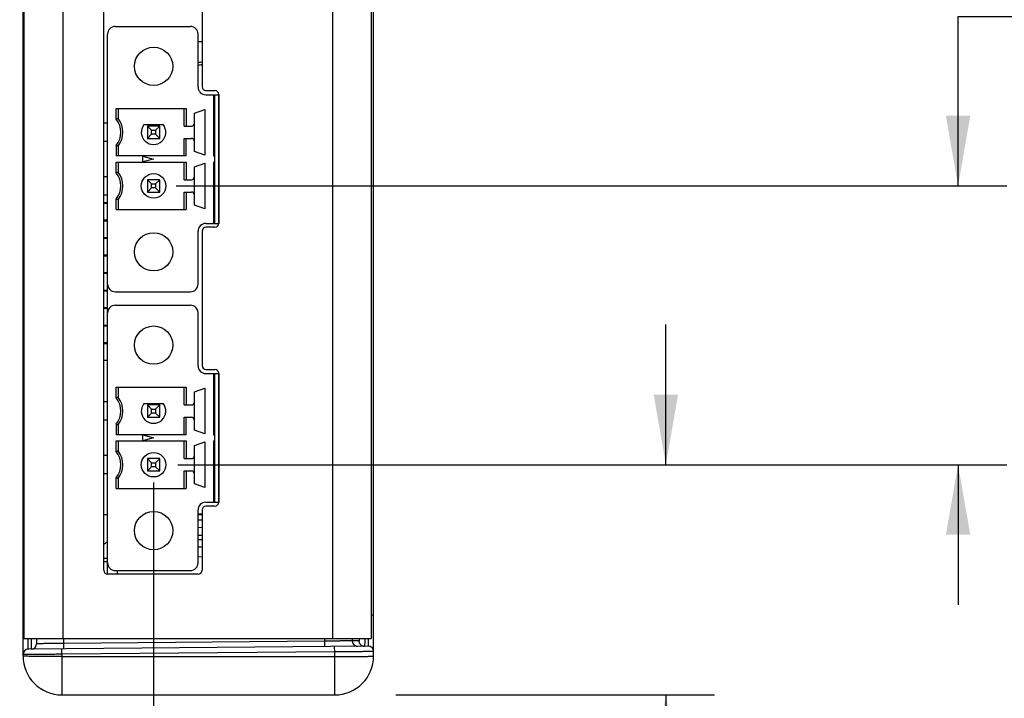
# Model space of a CAD drawing. Header units: inches. Extents: x 0.2 to 16.8, y 0.1 to 10.8.
# Tile 11 of 25: x 8.8 to 11.4, y 3.1 to 4.9. Entities that reach past the tile are written whole.
import ezdxf

# ---------------------------------------------------------------- set-up
doc = ezdxf.new("R2010")
doc.units = ezdxf.units.IN
doc.header["$LTSCALE"] = 0.935
doc.header["$MEASUREMENT"] = 0
doc.layers.get('0').update_dxf_attribs({"linetype": 'CONTINUOUS'})
doc.layers.add('DIMENSIONS', color=7, linetype='CONTINUOUS')
doc.styles.get("Standard").update_dxf_attribs({"font": 'txt', "width": 0.8})
doc.dimstyles.new('DIMSTYLE_1', dxfattribs={"dimtxt": 0.125, "dimasz": 0.18, "dimexe": 0.18, "dimexo": 0.0625, "dimgap": 0.09, "dimtad": 0, "dimtih": 1, "dimtoh": 1, "dimdec": 3, "dimzin": 4, "dimdsep": 46, "dimtxsty": 'STANDARD', "dimblk": '_FILLED', "dimblk1": '_FILLED', "dimblk2": '_FILLED', "dimcen": 0.09, "dimadec": 0, "dimazin": 0, "dimtp": 0.01, "dimtm": 0.01, "dimtfac": 1, "dimtdec": 3, "dimtofl": 0, "dimtmove": 0, "dimatfit": 3, "dimldrblk": '_FILLED', "dimfxl": 1, "dimtolj": 1, "dimtzin": 4, "dimarcsym": 0})

# ---------------------------------------------------------------- blocks, each defined once
blk = doc.blocks.new('_FILLED')
at = {"color": 0, "linetype": 'BYBLOCK'}
blk.add_solid([(0, 0), (-1, 0.174), (-1, -0.174)], dxfattribs=at)
blk = doc.blocks.new('*D4')
at = {"layer": 'DIMENSIONS', "color": 2, "linetype": 'CONTINUOUS'}
for p, q in [((9.1733, 3.6675), (9.1733, 2.2469)), ((8.8382, 3.0826), (8.8382, 2.2469)), ((8.8382, 2.3719), (7.6161, 2.3719)), ((9.1733, 2.3719), (9.5333, 2.3719))]:
    blk.add_line(p, q, dxfattribs=at)
at = {"layer": 'DIMENSIONS', "color": 2, "linetype": 'CONTINUOUS', "xscale": 0.18, "yscale": 0.18, "zscale": 0.18}
blk.add_blockref('_FILLED', (8.8382, 2.3719), dxfattribs=at)
at = {"layer": 'DIMENSIONS', "color": 2, "linetype": 'CONTINUOUS', "xscale": 0.18, "yscale": 0.18, "zscale": 0.18, "rotation": 180}
blk.add_blockref('_FILLED', (9.1733, 2.3719), dxfattribs=at)
at = {"layer": 'DIMENSIONS', "color": 2, "linetype": 'CONTINUOUS', "width": 0.8}
for s, p in [('.335', (6.4286, 2.3094)), ('[', (6.9536, 2.3094)), ('8.51', (7.0536, 2.3094)), (']', (7.4536, 2.3094))]:
    blk.add_text(s, height=0.125, dxfattribs=at).set_placement(p)
blk = doc.blocks.new('*D5')
at = {"layer": 'DIMENSIONS', "color": 2, "linetype": 'CONTINUOUS'}
for p, q in [((10.4882, 3.7131), (10.4882, 4.0731)), ((9.2673, 3.7131), (10.6132, 3.7131)), ((9.795, 3.1219), (10.6132, 3.1219)), ((10.4882, 3.1219), (10.4882, 2.8135)), ((10.4882, 2.8135), (10.6057, 2.8135))]:
    blk.add_line(p, q, dxfattribs=at)
at = {"layer": 'DIMENSIONS', "color": 2, "linetype": 'CONTINUOUS', "xscale": 0.18, "yscale": 0.18, "zscale": 0.18}
for p, rotation in [((10.4882, 3.7131), 270), ((10.4882, 3.1219), 90)]:
    blk.add_blockref('_FILLED', p, dxfattribs=dict(at, rotation=rotation))
at = {"layer": 'DIMENSIONS', "color": 2, "linetype": 'CONTINUOUS', "width": 0.8}
for s, p in [('[', (11.1932, 2.751)), (']', (11.7932, 2.751)), ('.591', (10.6682, 2.751)), ('15.02', (11.2932, 2.751))]:
    blk.add_text(s, height=0.125, dxfattribs=at).set_placement(p)
blk = doc.blocks.new('*D6')
at = {"layer": 'DIMENSIONS', "color": 2, "linetype": 'CONTINUOUS'}
for p, q in [((11.2382, 4.4291), (11.2382, 4.864)), ((11.2382, 4.864), (11.5026, 4.864)), ((9.2317, 4.4291), (11.3632, 4.4291)), ((9.2359, 3.7131), (11.3632, 3.7131)), ((11.2382, 3.7131), (11.2382, 3.3531))]:
    blk.add_line(p, q, dxfattribs=at)
at = {"layer": 'DIMENSIONS', "color": 2, "linetype": 'CONTINUOUS', "xscale": 0.18, "yscale": 0.18, "zscale": 0.18}
for p, rotation in [((11.2382, 4.4291), 270), ((11.2382, 3.7131), 90)]:
    blk.add_blockref('_FILLED', p, dxfattribs=dict(at, rotation=rotation))
at = {"layer": 'DIMENSIONS', "color": 2, "linetype": 'CONTINUOUS', "width": 0.8}
for s, p in [('3x ', (11.5651, 4.8015)), ('.716', (11.8651, 4.8015)), ('[', (12.3901, 4.8015)), ('18.19', (12.4901, 4.8015)), (']', (12.9901, 4.8015))]:
    blk.add_text(s, height=0.125, dxfattribs=at).set_placement(p)

msp = doc.modelspace()

# ---------------------------------------------------------------- linework, layer by layer
at = {"color": 7, "linetype": 'CONTINUOUS'}
for p, q in [((8.8382, 3.2219), (8.8382, 6.4909)), ((9.7382, 3.2219), (9.7382, 6.4909)), ((8.8407, 6.4459), (8.8407, 3.2669)), ((8.9407, 6.4459), (8.9407, 3.2669)), ((9.6322, 6.4459), (9.6322, 3.2669)), ((9.7322, 6.4459), (9.7322, 3.2669)), ((9.0457, 3.4419), (9.0457, 6.2709)), ((9.2977, 5.0289), (9.2977, 4.6839)), ((9.0749, 4.8385), (9.2678, 4.8385)), ((9.0552, 3.432), (9.0552, 4.8188)), ((9.2875, 4.683), (9.2875, 4.8188)), ((9.2977, 4.7989), (9.2875, 4.7989)), ((9.3072, 4.6633), (9.3406, 4.6633)), ((9.3077, 4.6739), (9.3307, 4.6739)), ((9.3269, 4.6633), (9.3269, 4.5059)), ((9.3308, 4.3326), (9.3308, 4.6633)), ((9.3406, 4.3326), (9.3406, 4.6633)), ((9.3407, 4.6639), (9.3407, 4.3329)), ((9.0775, 4.6279), (9.2573, 4.6279)), ((9.0775, 4.6005), (9.0775, 4.6279)), ((9.0828, 4.6279), (9.0828, 4.6023)), ((9.2521, 4.5826), (9.2521, 4.6279)), ((9.2573, 4.6279), (9.2573, 4.5826)), ((9.2784, 4.6163), (9.3052, 4.6255)), ((9.3052, 4.6255), (9.3052, 4.5082)), ((9.2784, 4.5175), (9.2784, 4.6163)), ((9.0552, 4.5905), (9.0457, 4.5905)), ((9.1487, 4.5866), (9.1979, 4.5866)), ((9.1891, 4.5826), (9.1576, 4.5826)), ((9.1681, 4.5721), (9.1576, 4.5826)), ((9.1576, 4.5826), (9.1576, 4.5511)), ((9.1891, 4.5826), (9.1785, 4.5721)), ((9.1891, 4.5511), (9.1891, 4.5826)), ((9.2521, 4.5826), (9.2706, 4.5826)), ((9.1576, 4.5511), (9.1681, 4.5617)), ((9.1576, 4.5511), (9.1891, 4.5511)), ((9.1681, 4.5721), (9.1785, 4.5721)), ((9.1681, 4.5617), (9.1681, 4.5721)), ((9.1785, 4.5617), (9.1681, 4.5617)), ((9.1785, 4.5721), (9.1785, 4.5617)), ((9.1785, 4.5617), (9.1891, 4.5511)), ((9.2521, 4.5511), (9.2706, 4.5511)), ((9.2521, 4.5059), (9.2521, 4.5511)), ((9.2573, 4.5059), (9.2573, 4.5511)), ((9.0552, 4.5433), (9.0457, 4.5433)), ((9.0775, 4.5332), (9.0775, 4.5059)), ((9.0828, 4.5314), (9.0828, 4.5059)), ((9.2573, 4.5059), (9.0775, 4.5059)), ((9.1458, 4.5054), (9.1733, 4.498)), ((9.1458, 4.4906), (9.1458, 4.5054)), ((9.3052, 4.5082), (9.2784, 4.5175)), ((9.3269, 4.5059), (9.3308, 4.5059)), ((9.0775, 4.4901), (9.2573, 4.4901)), ((9.0775, 4.4627), (9.0775, 4.4901)), ((9.0828, 4.4901), (9.0828, 4.4645)), ((9.1733, 4.498), (9.1458, 4.4906)), ((9.2521, 4.4448), (9.2521, 4.4901)), ((9.2573, 4.4901), (9.2573, 4.4448)), ((9.2784, 4.4785), (9.3052, 4.4877)), ((9.2784, 4.3797), (9.2784, 4.4785)), ((9.3052, 4.4877), (9.3052, 4.3704)), ((9.3269, 4.4901), (9.3308, 4.4901)), ((9.3269, 4.4901), (9.3269, 4.3326)), ((9.0552, 4.4527), (9.0457, 4.4527)), ((9.1891, 4.4448), (9.1576, 4.4448)), ((9.1681, 4.4343), (9.1576, 4.4448)), ((9.1576, 4.4448), (9.1576, 4.4133)), ((9.1576, 4.4133), (9.1681, 4.4239)), ((9.1681, 4.4343), (9.1785, 4.4343)), ((9.1681, 4.4239), (9.1681, 4.4343)), ((9.1785, 4.4239), (9.1681, 4.4239)), ((9.1891, 4.4448), (9.1785, 4.4343)), ((9.1785, 4.4343), (9.1785, 4.4239)), ((9.1785, 4.4239), (9.1891, 4.4133)), ((9.1891, 4.4133), (9.1891, 4.4448)), ((9.2521, 4.4448), (9.2706, 4.4448)), ((9.0552, 4.4055), (9.0457, 4.4055)), ((9.1576, 4.4133), (9.1891, 4.4133)), ((9.2521, 4.4133), (9.2706, 4.4133)), ((9.2521, 4.3681), (9.2521, 4.4133)), ((9.2573, 4.4133), (9.2573, 4.3681)), ((9.0552, 4.3859), (9.0457, 4.3859)), ((9.0552, 4.3839), (9.0457, 4.3839)), ((9.0775, 4.3681), (9.0775, 4.3955)), ((9.0828, 4.3936), (9.0828, 4.3681)), ((9.3052, 4.3704), (9.2784, 4.3797)), ((9.0775, 4.3681), (9.2573, 4.3681)), ((9.0552, 4.3409), (9.0457, 4.3409)), ((9.0552, 4.3389), (9.0457, 4.3389)), ((9.3072, 4.3326), (9.3406, 4.3326)), ((9.3307, 4.3229), (9.3077, 4.3229)), ((9.2875, 4.1771), (9.2875, 4.3129)), ((9.2977, 4.3129), (9.2977, 3.9679)), ((9.0552, 4.2959), (9.0457, 4.2959)), ((9.0552, 4.2939), (9.0457, 4.2939)), ((9.0552, 4.2509), (9.0457, 4.2509)), ((9.0552, 4.2489), (9.0457, 4.2489)), ((9.0552, 4.2059), (9.0457, 4.2059)), ((9.0552, 4.2039), (9.0457, 4.2039)), ((9.0552, 4.1609), (9.0457, 4.1609)), ((9.0552, 4.1589), (9.0457, 4.1589)), ((9.0749, 4.1574), (9.2678, 4.1574)), ((9.0749, 4.1225), (9.2678, 4.1225)), ((9.0552, 4.1159), (9.0457, 4.1159)), ((9.0552, 4.1139), (9.0457, 4.1139)), ((9.2875, 3.967), (9.2875, 4.1028)), ((9.0552, 4.0709), (9.0457, 4.0709)), ((9.0552, 4.0689), (9.0457, 4.0689)), ((9.0552, 4.0259), (9.0457, 4.0259)), ((9.0552, 4.0239), (9.0457, 4.0239)), ((9.0552, 3.9809), (9.0457, 3.9809)), ((9.3072, 3.9473), (9.3406, 3.9473)), ((9.3077, 3.9579), (9.3307, 3.9579)), ((9.3269, 3.9473), (9.3269, 3.7899)), ((9.3308, 3.6166), (9.3308, 3.9473)), ((9.3406, 3.6166), (9.3406, 3.9473)), ((9.3407, 3.9479), (9.3407, 3.6169)), ((9.0775, 3.9119), (9.2573, 3.9119)), ((9.0775, 3.8845), (9.0775, 3.9119)), ((9.0828, 3.9119), (9.0828, 3.8863)), ((9.2521, 3.8666), (9.2521, 3.9119)), ((9.2573, 3.9119), (9.2573, 3.8666)), ((9.2784, 3.9003), (9.3052, 3.9095)), ((9.2784, 3.8015), (9.2784, 3.9003)), ((9.3052, 3.9095), (9.3052, 3.7922)), ((9.0552, 3.8745), (9.0457, 3.8745)), ((9.1487, 3.8706), (9.1979, 3.8706)), ((9.1891, 3.8666), (9.1576, 3.8666)), ((9.1681, 3.8561), (9.1576, 3.8666)), ((9.1576, 3.8666), (9.1576, 3.8351)), ((9.1891, 3.8666), (9.1785, 3.8561)), ((9.1891, 3.8351), (9.1891, 3.8666)), ((9.2521, 3.8666), (9.2706, 3.8666)), ((9.1576, 3.8351), (9.1681, 3.8457)), ((9.1681, 3.8561), (9.1785, 3.8561)), ((9.1681, 3.8457), (9.1681, 3.8561)), ((9.1785, 3.8457), (9.1681, 3.8457)), ((9.1785, 3.8561), (9.1785, 3.8457)), ((9.1785, 3.8457), (9.1891, 3.8351)), ((9.0552, 3.8273), (9.0457, 3.8273)), ((9.0775, 3.8172), (9.0775, 3.7899)), ((9.1576, 3.8351), (9.1891, 3.8351)), ((9.2521, 3.8351), (9.2706, 3.8351)), ((9.2521, 3.7899), (9.2521, 3.8351)), ((9.2573, 3.7899), (9.2573, 3.8351)), ((9.0828, 3.8154), (9.0828, 3.7899)), ((9.3052, 3.7922), (9.2784, 3.8015)), ((9.2573, 3.7899), (9.0775, 3.7899)), ((9.0775, 3.7741), (9.2573, 3.7741)), ((9.0775, 3.7467), (9.0775, 3.7741)), ((9.0828, 3.7741), (9.0828, 3.7485)), ((9.1458, 3.7894), (9.1733, 3.782)), ((9.1458, 3.7746), (9.1458, 3.7894)), ((9.1733, 3.782), (9.1458, 3.7746)), ((9.2521, 3.7288), (9.2521, 3.7741)), ((9.2573, 3.7741), (9.2573, 3.7288)), ((9.2784, 3.7625), (9.3052, 3.7717)), ((9.3052, 3.7717), (9.3052, 3.6544)), ((9.3269, 3.7899), (9.3308, 3.7899)), ((9.3269, 3.7741), (9.3308, 3.7741)), ((9.3269, 3.7741), (9.3269, 3.6166)), ((9.2784, 3.6637), (9.2784, 3.7625)), ((9.0552, 3.7367), (9.0457, 3.7367)), ((9.1891, 3.7288), (9.1576, 3.7288)), ((9.1681, 3.7183), (9.1576, 3.7288)), ((9.1576, 3.7288), (9.1576, 3.6973)), ((9.1681, 3.7183), (9.1785, 3.7183)), ((9.1681, 3.7079), (9.1681, 3.7183)), ((9.1891, 3.7288), (9.1785, 3.7183)), ((9.1785, 3.7183), (9.1785, 3.7079)), ((9.1891, 3.6973), (9.1891, 3.7288)), ((9.2521, 3.7288), (9.2706, 3.7288)), ((9.1576, 3.6973), (9.1681, 3.7079)), ((9.1576, 3.6973), (9.1891, 3.6973)), ((9.1785, 3.7079), (9.1681, 3.7079)), ((9.1785, 3.7079), (9.1891, 3.6973)), ((9.2521, 3.6973), (9.2706, 3.6973)), ((9.2521, 3.6521), (9.2521, 3.6973)), ((9.2573, 3.6973), (9.2573, 3.6521)), ((9.0552, 3.6895), (9.0457, 3.6895)), ((9.0775, 3.6521), (9.0775, 3.6795)), ((9.0828, 3.6776), (9.0828, 3.6521)), ((9.0775, 3.6521), (9.2573, 3.6521)), ((9.3052, 3.6544), (9.2784, 3.6637)), ((9.3072, 3.6166), (9.3406, 3.6166)), ((9.2875, 3.4611), (9.2875, 3.5969)), ((9.2977, 3.5969), (9.2977, 3.4419)), ((9.3307, 3.6069), (9.3077, 3.6069)), ((9.0457, 3.5849), (9.0552, 3.5849)), ((9.2977, 3.5859), (9.2875, 3.5859)), ((9.2875, 3.5849), (9.2977, 3.5849)), ((9.2875, 3.5713), (9.2977, 3.5715)), ((9.2977, 3.5515), (9.2875, 3.5513)), ((9.2977, 3.5315), (9.2875, 3.5314)), ((9.2875, 3.521), (9.2977, 3.5212)), ((9.2977, 3.5012), (9.2875, 3.501)), ((9.0552, 3.4724), (9.0457, 3.4724)), ((9.0552, 3.4637), (9.0457, 3.4637)), ((9.2977, 3.4762), (9.2875, 3.476)), ((8.8407, 3.4608), (8.8382, 3.4608)), ((9.0749, 3.4414), (9.2678, 3.4414)), ((9.0798, 3.4414), (9.0798, 3.4319)), ((9.2877, 3.4319), (9.0557, 3.4319)), ((8.8382, 3.3301), (8.8407, 3.3301)), ((8.8382, 3.3195), (8.8407, 3.3195)), ((9.7382, 3.3271), (9.7322, 3.3271)), ((8.8407, 3.2669), (9.7322, 3.2669)), ((8.8732, 3.2669), (8.8732, 3.2533)), ((8.942, 3.2669), (8.942, 3.2541)), ((9.6122, 3.2669), (9.6122, 3.2599)), ((9.6834, 3.2669), (9.6834, 3.2607)), ((9.7004, 3.2608), (9.6834, 3.2607)), ((9.7243, 3.2471), (8.8519, 3.2395)), ((8.9382, 3.2262), (8.9381, 3.2403)), ((9.6122, 3.2599), (8.942, 3.2541)), ((9.6382, 3.2323), (9.6381, 3.2464)), ((9.6382, 3.2323), (8.9382, 3.2262)), ((8.9382, 3.2262), (8.9382, 3.1219)), ((8.9382, 3.2202), (9.6382, 3.2202)), ((9.6382, 3.1219), (9.6382, 3.2323)), ((8.9382, 3.1219), (9.6382, 3.1219))]:
    msp.add_line(p, q, dxfattribs=at)
for centre, radius in [((9.1733, 4.7362), 0.0492), ((9.1733, 4.4291), 0.0315), ((9.1733, 4.2598), 0.0492), ((9.1733, 4.0202), 0.0492), ((9.1733, 3.7131), 0.0315), ((9.1733, 3.5438), 0.0492)]:
    msp.add_circle(centre, radius, dxfattribs=at)
for centre, radius, start, end in [((9.0749, 4.8188), 0.0197, 90, 180), ((9.2678, 4.8188), 0.0197, 0, 90), ((9.3022, 4.6844), 0.0625, 94.1323, 103.6333), ((9.3022, 4.6844), 0.056, 94.6112, 105.2429), ((9.3072, 4.683), 0.0197, 180, 270), ((9.3077, 4.6839), 0.01, 180, 270), ((9.3307, 4.6639), 0.01, 0, 90), ((9.0355, 4.5669), 0.0538, 321.2958, 38.7042), ((9.0355, 4.5669), 0.0591, 323.1301, 36.8699), ((9.1733, 4.5669), 0.0315, 141.3178, 38.6822), ((9.2706, 4.5905), 0.00787, 270, 360), ((9.2706, 4.5433), 0.00787, 0, 90), ((9.0355, 4.4291), 0.0538, 321.2958, 38.7042), ((9.0355, 4.4291), 0.0591, 323.1301, 36.8699), ((9.2706, 4.4527), 0.00787, 270, 360), ((9.2706, 4.4055), 0.00787, 0, 90), ((9.3072, 4.3129), 0.0197, 90, 180), ((9.3077, 4.3129), 0.01, 90, 180), ((9.3307, 4.3329), 0.01, 270, 360), ((9.0749, 4.1771), 0.0197, 180, 270), ((9.2678, 4.1771), 0.0197, 270, 360), ((9.0749, 4.1028), 0.0197, 90, 180), ((9.2678, 4.1028), 0.0197, 0, 90), ((9.3077, 3.9679), 0.01, 180, 270), ((9.3072, 3.967), 0.0197, 180, 270), ((9.3307, 3.9479), 0.01, 0, 90), ((9.0355, 3.8509), 0.0538, 321.2958, 38.7042), ((9.0355, 3.8509), 0.0591, 323.1301, 36.8699), ((9.1733, 3.8509), 0.0315, 141.3178, 38.6822), ((9.2706, 3.8745), 0.00787, 270, 360), ((9.2706, 3.8273), 0.00787, 0, 90), ((9.0355, 3.7131), 0.0538, 321.2958, 38.7042), ((9.0355, 3.7131), 0.0591, 323.1301, 36.8699), ((9.2706, 3.7367), 0.00787, 270, 360), ((9.2706, 3.6895), 0.00787, 0, 90), ((9.3072, 3.5969), 0.0197, 90, 180), ((9.3307, 3.6169), 0.01, 270, 360), ((9.3077, 3.5969), 0.01, 90, 180), ((9.0557, 3.4419), 0.01, 180, 270), ((9.0749, 3.4611), 0.0197, 180, 270), ((9.2678, 3.4611), 0.0197, 270, 360), ((9.2877, 3.4419), 0.01, 270, 360), ((8.8582, 3.3707), 0.02, 151.167, 180), ((8.852, 3.2257), 0.0138, 90.5, 180), ((8.8594, 3.2533), 0.0138, 270.5, 360), ((9.7244, 3.2333), 0.0138, 0, 90.5), ((8.9382, 3.2219), 0.1, 180, 270), ((9.6382, 3.2219), 0.1, 270, 360)]:
    msp.add_arc(centre, radius, start, end, dxfattribs=at)
for points, knots in [([(9.0828, 4.6023), (9.0822, 4.6021), (9.081, 4.6017), (9.0792, 4.6011), (9.0781, 4.6007), (9.0775, 4.6005)], [0, 0, 0, 0, 0.337986, 0.671326, 1, 1, 1, 1]), ([(9.0775, 4.5332), (9.0781, 4.533), (9.0792, 4.5326), (9.081, 4.532), (9.0822, 4.5316), (9.0828, 4.5314)], [0, 0, 0, 0, 0.328554, 0.661894, 1, 1, 1, 1]), ([(9.0828, 4.4645), (9.0822, 4.4643), (9.081, 4.4639), (9.0792, 4.4633), (9.0781, 4.4629), (9.0775, 4.4627)], [0, 0, 0, 0, 0.337986, 0.671326, 1, 1, 1, 1]), ([(9.0828, 4.3936), (9.0822, 4.3938), (9.081, 4.3942), (9.0792, 4.3948), (9.0781, 4.3953), (9.0775, 4.3955)], [0, 0, 0, 0, 0.337988, 0.671328, 1, 1, 1, 1]), ([(9.0828, 3.8863), (9.0822, 3.8861), (9.081, 3.8857), (9.0792, 3.8851), (9.0781, 3.8847), (9.0775, 3.8845)], [0, 0, 0, 0, 0.337988, 0.671328, 1, 1, 1, 1]), ([(9.0775, 3.8172), (9.0781, 3.817), (9.0792, 3.8166), (9.081, 3.816), (9.0822, 3.8156), (9.0828, 3.8154)], [0, 0, 0, 0, 0.328552, 0.661892, 1, 1, 1, 1]), ([(9.0828, 3.7485), (9.0822, 3.7483), (9.081, 3.7479), (9.0792, 3.7473), (9.0781, 3.7469), (9.0775, 3.7467)], [0, 0, 0, 0, 0.337988, 0.671328, 1, 1, 1, 1]), ([(9.0828, 3.6776), (9.0822, 3.6778), (9.081, 3.6782), (9.0792, 3.6788), (9.0781, 3.6793), (9.0775, 3.6795)], [0, 0, 0, 0, 0.33799, 0.67133, 1, 1, 1, 1]), ([(9.0457, 3.5083), (9.0459, 3.5085), (9.0473, 3.5098), (9.0499, 3.512), (9.0529, 3.5141), (9.0547, 3.5152), (9.0552, 3.5155)], [0, 0, 0, 0, 0.083438, 0.466144, 0.848675, 1, 1, 1, 1]), ([(8.8407, 3.3732), (8.8406, 3.3731), (8.8403, 3.3728), (8.8398, 3.3722), (8.8392, 3.3713), (8.8388, 3.3704), (8.8385, 3.3695), (8.8383, 3.3685), (8.8382, 3.3679), (8.8382, 3.3676)], [0, 0, 0, 0, 0.050826, 0.219846, 0.383389, 0.542113, 0.697006, 0.849208, 1, 1, 1, 1]), ([(8.8383, 3.3729), (8.8383, 3.3728), (8.8383, 3.3721), (8.8382, 3.3713), (8.8382, 3.3707)], [0, 0, 0, 0, 0.098712, 1, 1, 1, 1]), ([(8.8382, 3.3557), (8.8382, 3.3561), (8.8383, 3.3568), (8.8386, 3.358), (8.8391, 3.3591), (8.8397, 3.3602), (8.8403, 3.3609), (8.8407, 3.3612), (8.8407, 3.3613)], [0, 0, 0, 0, 0.185707, 0.374007, 0.567246, 0.767328, 0.975604, 1, 1, 1, 1]), ([(8.8387, 3.375), (8.8387, 3.3748), (8.8386, 3.3744), (8.8385, 3.3739), (8.8384, 3.3736)], [0, 0, 0, 0, 0.294703, 1, 1, 1, 1]), ([(8.8392, 3.3768), (8.8392, 3.3767), (8.8391, 3.3764), (8.839, 3.3761), (8.8389, 3.376)], [0, 0, 0, 0, 0.476408, 1, 1, 1, 1]), ([(8.8407, 3.3801), (8.8407, 3.38), (8.8403, 3.3794), (8.8398, 3.3783), (8.8394, 3.3773), (8.8392, 3.3768)], [0, 0, 0, 0, 0.087376, 0.596935, 1, 1, 1, 1]), ([(8.8519, 3.2395), (8.8518, 3.2395), (8.852, 3.2401), (8.8518, 3.2407), (8.8519, 3.2422), (8.8518, 3.244), (8.8518, 3.2464), (8.8518, 3.2493), (8.8518, 3.2527), (8.8518, 3.2565), (8.8517, 3.2608), (8.8517, 3.2643), (8.8517, 3.2664), (8.8517, 3.2669)], [0, 0, 0, 0, 0.009986, 0.039812, 0.089273, 0.158016, 0.24557, 0.35135, 0.474654, 0.614655, 0.7704, 0.940821, 1, 1, 1, 1]), ([(8.8596, 3.2396), (8.8596, 3.2396), (8.8595, 3.2401), (8.8597, 3.2408), (8.8596, 3.2422), (8.8596, 3.2441), (8.8596, 3.2465), (8.8597, 3.2494), (8.8597, 3.2528), (8.8597, 3.2566), (8.8597, 3.2609), (8.8597, 3.2643), (8.8597, 3.2664), (8.8597, 3.2669)], [0, 0, 0, 0, 0.010021, 0.039936, 0.089553, 0.158536, 0.246411, 0.35258, 0.476316, 0.616772, 0.772988, 0.943898, 1, 1, 1, 1]), ([(9.6834, 3.2607), (9.6832, 3.2607), (9.6828, 3.2606), (9.6819, 3.2606), (9.6805, 3.2606), (9.6787, 3.2606), (9.6765, 3.2606), (9.6738, 3.2606), (9.6708, 3.2605), (9.6673, 3.2605), (9.6635, 3.2604), (9.6594, 3.2604), (9.6549, 3.2604), (9.6502, 3.2603), (9.6452, 3.2603), (9.64, 3.2602), (9.6347, 3.2601), (9.6292, 3.2601), (9.6236, 3.26), (9.6179, 3.26), (9.6141, 3.2599), (9.6122, 3.2599)], [0, 0, 0, 0, 0.006092, 0.018715, 0.037783, 0.063166, 0.09469, 0.132145, 0.175277, 0.223799, 0.277385, 0.335678, 0.398288, 0.464799, 0.534768, 0.60773, 0.6832, 0.760679, 0.839656, 0.919607, 1, 1, 1, 1]), ([(9.6834, 3.2607), (9.6834, 3.2601), (9.6834, 3.259), (9.6837, 3.2573), (9.6842, 3.2557), (9.6849, 3.2542), (9.6858, 3.2528), (9.6868, 3.2515), (9.688, 3.2503), (9.6893, 3.2492), (9.6908, 3.2484), (9.6923, 3.2477), (9.6939, 3.2472), (9.6956, 3.2469), (9.6967, 3.2469), (9.6972, 3.2469)], [0, 0, 0, 0, 0.076946, 0.153891, 0.230834, 0.307772, 0.384706, 0.461635, 0.538558, 0.615476, 0.692388, 0.769296, 0.846199, 0.9231, 1, 1, 1, 1]), ([(9.7014, 3.2669), (9.7014, 3.2667), (9.7013, 3.2659), (9.7012, 3.2645), (9.701, 3.263), (9.7009, 3.2618), (9.7007, 3.2612), (9.7005, 3.2608), (9.7004, 3.2608)], [0, 0, 0, 0, 0.085847, 0.405759, 0.657682, 0.840124, 0.952652, 1, 1, 1, 1]), ([(9.7004, 3.2608), (9.7004, 3.2602), (9.7005, 3.2591), (9.7008, 3.2575), (9.7013, 3.2559), (9.702, 3.2544), (9.7029, 3.2529), (9.7039, 3.2516), (9.7051, 3.2504), (9.7064, 3.2494), (9.7079, 3.2485), (9.7094, 3.2479), (9.711, 3.2474), (9.7127, 3.2471), (9.7138, 3.247), (9.7143, 3.247)], [0, 0, 0, 0, 0.076946, 0.153891, 0.230834, 0.307772, 0.384706, 0.461635, 0.538558, 0.615476, 0.692388, 0.769296, 0.846199, 0.9231, 1, 1, 1, 1]), ([(9.7157, 3.2669), (9.7156, 3.2659), (9.7156, 3.2636), (9.7155, 3.2602), (9.7153, 3.2568), (9.7152, 3.2539), (9.715, 3.2515), (9.7149, 3.2497), (9.7147, 3.2482), (9.7146, 3.2475), (9.7144, 3.247), (9.7143, 3.247)], [0, 0, 0, 0, 0.150871, 0.343279, 0.512826, 0.658352, 0.778876, 0.873614, 0.942011, 0.983825, 1, 1, 1, 1]), ([(9.7245, 3.2669), (9.7245, 3.266), (9.7245, 3.2637), (9.7245, 3.2603), (9.7244, 3.2569), (9.7244, 3.254), (9.7244, 3.2516), (9.7244, 3.2498), (9.7244, 3.2483), (9.7242, 3.2477), (9.7244, 3.2471), (9.7243, 3.2471)], [0, 0, 0, 0, 0.148003, 0.34203, 0.512959, 0.659619, 0.781008, 0.876297, 0.944834, 0.986156, 1, 1, 1, 1]), ([(8.942, 3.2541), (8.9401, 3.254), (8.9363, 3.254), (8.9306, 3.2539), (8.9251, 3.2539), (8.9196, 3.2538), (8.9143, 3.2538), (8.9092, 3.2537), (8.9044, 3.2537), (8.8998, 3.2536), (8.8954, 3.2536), (8.8914, 3.2535), (8.8878, 3.2535), (8.8845, 3.2535), (8.8816, 3.2534), (8.8791, 3.2534), (8.8771, 3.2534), (8.8755, 3.2534), (8.8743, 3.2534), (8.8736, 3.2533), (8.8733, 3.2533), (8.8732, 3.2533)], [0, 0, 0, 0, 0.083104, 0.165523, 0.246705, 0.326106, 0.403197, 0.477468, 0.548421, 0.615586, 0.678516, 0.736793, 0.79003, 0.837874, 0.880006, 0.916146, 0.946054, 0.969531, 0.986417, 0.996598, 1, 1, 1, 1]), ([(8.942, 3.2541), (8.942, 3.2535), (8.942, 3.2524), (8.942, 3.2508), (8.942, 3.2492), (8.942, 3.2477), (8.942, 3.2463), (8.942, 3.245), (8.942, 3.2438), (8.942, 3.2428), (8.942, 3.2419), (8.9419, 3.2413), (8.9419, 3.2407), (8.9419, 3.2405), (8.9419, 3.2403), (8.9419, 3.2403)], [0, 0, 0, 0, 0.120474, 0.23919, 0.354417, 0.464477, 0.567765, 0.662777, 0.748128, 0.822575, 0.885036, 0.934604, 0.970564, 0.992416, 1, 1, 1, 1]), ([(9.6122, 3.2599), (9.6122, 3.2594), (9.6122, 3.2583), (9.6122, 3.2566), (9.6122, 3.2551), (9.6122, 3.2535), (9.6122, 3.2521), (9.6122, 3.2508), (9.6122, 3.2496), (9.6122, 3.2486), (9.6122, 3.2478), (9.6121, 3.2471), (9.6121, 3.2466), (9.6121, 3.2463), (9.6121, 3.2461), (9.6121, 3.2461)], [0, 0, 0, 0, 0.120474, 0.23919, 0.354417, 0.464477, 0.567765, 0.662777, 0.748128, 0.822575, 0.885036, 0.934604, 0.970564, 0.992416, 1, 1, 1, 1]), ([(8.9382, 3.2262), (8.9357, 3.2262), (8.9308, 3.2262), (8.9233, 3.2261), (8.916, 3.2261), (8.9088, 3.226), (8.9018, 3.226), (8.8949, 3.2259), (8.8883, 3.2259), (8.882, 3.2259), (8.876, 3.2258), (8.8703, 3.2258), (8.865, 3.2258), (8.8602, 3.2257), (8.8557, 3.2257), (8.8518, 3.2257), (8.8483, 3.2257), (8.8453, 3.2257), (8.8428, 3.2257), (8.8409, 3.2257), (8.8394, 3.2256), (8.8388, 3.2258), (8.8382, 3.2256), (8.8382, 3.2257)], [0, 0, 0, 0, 0.074723, 0.149029, 0.222503, 0.294734, 0.365318, 0.433859, 0.499975, 0.563296, 0.623467, 0.680152, 0.733033, 0.781815, 0.826225, 0.866014, 0.90096, 0.930866, 0.955566, 0.974922, 0.988825, 0.997199, 1, 1, 1, 1]), ([(8.9382, 3.2202), (8.9357, 3.2202), (8.9308, 3.2202), (8.9233, 3.2202), (8.916, 3.2202), (8.9088, 3.2203), (8.9018, 3.2203), (8.8949, 3.2204), (8.8883, 3.2204), (8.882, 3.2205), (8.876, 3.2206), (8.8703, 3.2206), (8.865, 3.2207), (8.8602, 3.2208), (8.8557, 3.2209), (8.8518, 3.221), (8.8483, 3.2212), (8.8453, 3.2213), (8.8428, 3.2214), (8.8409, 3.2215), (8.8395, 3.2216), (8.8388, 3.2218), (8.8382, 3.2218), (8.8382, 3.2219)], [0, 0, 0, 0, 0.074683, 0.148948, 0.222381, 0.294571, 0.365113, 0.433615, 0.499692, 0.562976, 0.623113, 0.679766, 0.73262, 0.781379, 0.825771, 0.865548, 0.900488, 0.930398, 0.955112, 0.974496, 0.988449, 0.996917, 1, 1, 1, 1]), ([(9.7382, 3.2333), (9.7382, 3.2332), (9.7376, 3.2334), (9.737, 3.2332), (9.7355, 3.2333), (9.7336, 3.2332), (9.7311, 3.2332), (9.7281, 3.2332), (9.7247, 3.2331), (9.7207, 3.2331), (9.7163, 3.233), (9.7114, 3.233), (9.7061, 3.2329), (9.7004, 3.2329), (9.6944, 3.2328), (9.6881, 3.2327), (9.6815, 3.2327), (9.6747, 3.2326), (9.6676, 3.2326), (9.6604, 3.2325), (9.6531, 3.2325), (9.6457, 3.2324), (9.6407, 3.2324), (9.6382, 3.2323)], [0, 0, 0, 0, 0.002804, 0.011181, 0.025088, 0.044447, 0.06915, 0.099059, 0.134005, 0.173794, 0.218203, 0.266983, 0.319862, 0.376544, 0.436711, 0.500028, 0.566141, 0.63468, 0.705262, 0.777492, 0.850967, 0.925275, 1, 1, 1, 1]), ([(9.6382, 3.2202), (9.6407, 3.2202), (9.6456, 3.2202), (9.653, 3.2202), (9.6603, 3.2202), (9.6675, 3.2203), (9.6746, 3.2203), (9.6814, 3.2204), (9.688, 3.2204), (9.6944, 3.2205), (9.7004, 3.2206), (9.7061, 3.2206), (9.7113, 3.2207), (9.7162, 3.2208), (9.7207, 3.2209), (9.7246, 3.221), (9.7281, 3.2212), (9.7311, 3.2213), (9.7336, 3.2214), (9.7355, 3.2215), (9.737, 3.2216), (9.7377, 3.2218), (9.7382, 3.2218), (9.7382, 3.2219)], [0, 0, 0, 0, 0.074282, 0.148172, 0.22137, 0.293507, 0.364145, 0.432784, 0.498939, 0.562278, 0.622481, 0.679212, 0.732153, 0.781, 0.825467, 0.86531, 0.90031, 0.930272, 0.955031, 0.974451, 0.988429, 0.996912, 1, 1, 1, 1])]:
    msp.add_open_spline(points, degree=3, knots=knots, dxfattribs=at)
for points in [[(8.8384, 3.3736), (8.8384, 3.3734), (8.8384, 3.3731), (8.8383, 3.3729)], [(8.8389, 3.376), (8.8389, 3.3757), (8.8388, 3.3753), (8.8387, 3.375)]]:
    msp.add_open_spline(points, degree=3, dxfattribs=at)

# ---------------------------------------------------------------- dimensions: what is measured, and where the dimension line sits
at = {"layer": 'DIMENSIONS', "color": 2, "linetype": 'CONTINUOUS'}
dim = msp.add_linear_dim(base=(11.2382, 4.4291), p1=(9.2359, 3.7131), p2=(9.2317, 4.4291), angle=90, text='3x <>', dimstyle='DIMSTYLE_1', dxfattribs=at)
dim.commit()
dim.dimension.update_dxf_attribs({"geometry": '*D6', "text_midpoint": (12.3276, 4.864), "dimtype": 160})
dim = msp.add_linear_dim(base=(10.4882, 3.7131), p1=(9.795, 3.1219), p2=(9.2673, 3.7131), angle=90, dimstyle='DIMSTYLE_1', dxfattribs=at)
dim.commit()
dim.dimension.update_dxf_attribs({"geometry": '*D5', "text_midpoint": (11.2807, 2.8135), "dimtype": 160})
dim = msp.add_linear_dim(base=(9.1733, 2.3719), p1=(8.8382, 3.0826), p2=(9.1733, 3.6675), dimstyle='DIMSTYLE_1', dxfattribs=at)
dim.commit()
dim.dimension.update_dxf_attribs({"geometry": '*D4', "text_midpoint": (6.9911, 2.3719), "dimtype": 160})

doc.saveas('drawing.dxf')
